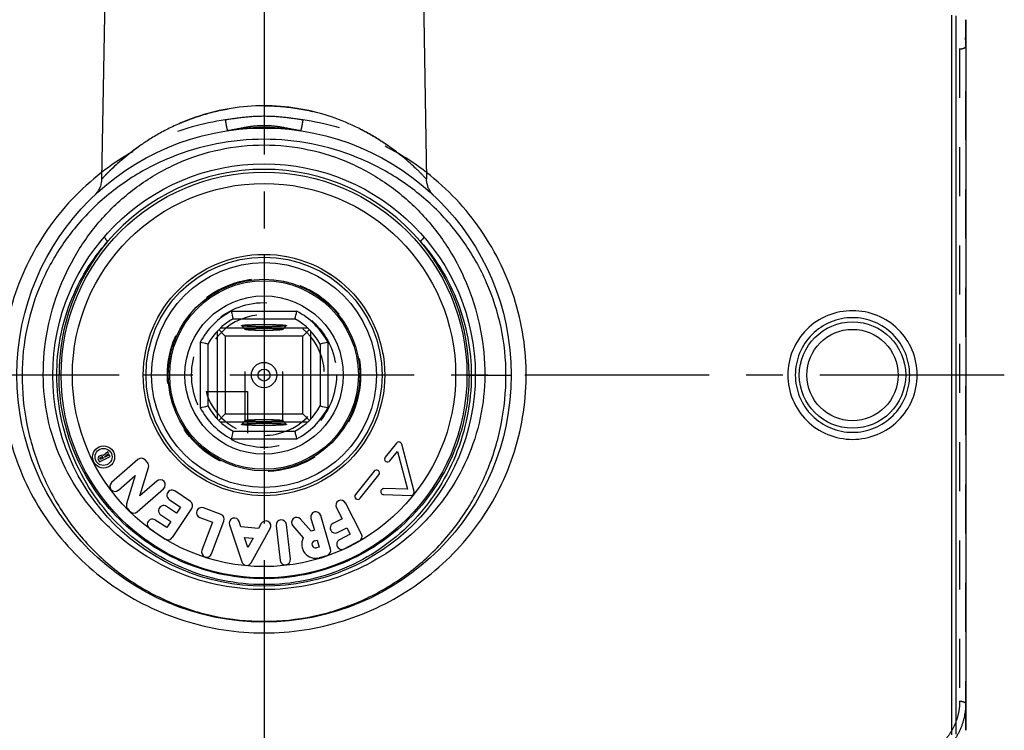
# Model space of a CAD drawing. Header units: millimetres. Extents: x 0 to 1000, y 0 to 1000.
# Tile 3 of 4: x 468 to 598, y 424 to 518. Entities that reach past the tile are written whole.
import ezdxf

# ---------------------------------------------------------------- set-up
doc = ezdxf.new("R2010")
doc.units = ezdxf.units.MM
doc.header["$LTSCALE"] = 65.185185
doc.linetypes.add('CENTER', pattern=[0.6, 0.375, -0.075, 0.075, -0.075])
doc.linetypes.add('HIDDEN', pattern=[0.2, 0.1, -0.1])
doc.layers.get('0').update_dxf_attribs({"linetype": 'CONTINUOUS'})
for name, color, linetype in [('ACHSEN_S', 7, 'CONTINUOUS'), ('DEFAULT_2', 8, 'HIDDEN'), ('FASEN', 7, 'CONTINUOUS'), ('KOERPER', 7, 'CONTINUOUS'), ('KONST.EL_MIT_GEO', 7, 'CONTINUOUS'), ('KURVEN', 7, 'CONTINUOUS')]:
    doc.layers.add(name, color=color, linetype=linetype)

msp = doc.modelspace()

# ---------------------------------------------------------------- linework, layer by layer
at = {"color": 7, "linetype": 'Continuous'}
for p, q in [((495.66, 479.36), (504.34, 479.36)), ((495.91, 478.37), (504.09, 478.37)), ((493.8, 476.73), (493.8, 465.1)), ((493.99, 476.93), (494.85, 476.06)), ((505.81, 477.11), (494.19, 477.11)), ((497, 477.46), (497, 477.46)), ((503, 477.46), (503, 477.46)), ((506.01, 476.93), (505.15, 476.06)), ((506.2, 465.1), (506.2, 476.73)), ((491.55, 475.26), (491.55, 466.57)), ((505.15, 476.06), (494.85, 476.06)), ((494.85, 476.06), (494.85, 465.76)), ((505.15, 465.76), (505.15, 476.06)), ((508.45, 475.26), (508.45, 466.57)), ((492.55, 475.01), (492.55, 466.82)), ((507.45, 475.01), (507.45, 466.82)), ((493.99, 464.9), (494.85, 465.76)), ((494.19, 464.71), (505.81, 464.71)), ((494.85, 465.76), (505.15, 465.76)), ((506.01, 464.9), (505.15, 465.76)), ((495.91, 463.46), (504.09, 463.46)), ((497, 464.37), (497, 464.37)), ((503, 464.37), (503, 464.37)), ((495.66, 462.46), (504.34, 462.46))]:
    msp.add_line(p, q, dxfattribs=at)
for radius in [12.5, 10.5, 1.68, 0.8]:
    msp.add_circle((500, 470.91), radius, dxfattribs=at)
for centre, radius, start, end in [((500, 470.91), 9.5, 117.1908, 152.8092), ((566.39, 496.45), 72.77, 193.5755, 194.386), ((433.61, 496.45), 72.77, 345.614, 346.4245), ((500, 470.91), 9.5, 27.1908, 62.8092), ((500, 470.91), 8.5, 118.7958, 151.2042), ((500, 470.91), 8.5, 28.7958, 61.2042), ((473.92, 402.33), 75.03, 75.6263, 76.4123), ((525.53, 404.52), 72.77, 103.5755, 104.386), ((474.47, 537.31), 72.77, 283.5755, 284.386), ((500, 470.91), 9.5, 207.1908, 242.8092), ((500, 470.91), 8.5, 208.7958, 241.2042), ((500, 470.91), 8.5, 298.7958, 331.2042), ((500, 470.91), 9.5, 297.1908, 332.8092), ((525.53, 537.31), 72.77, 255.614, 256.4245), ((566.39, 445.38), 72.77, 165.614, 166.4245), ((433.61, 445.38), 72.77, 13.5755, 14.386)]:
    msp.add_arc(centre, radius, start, end, dxfattribs=at)
for points, knots in [([(497, 477.46), (497, 477.47), (497.02, 477.48), (497.07, 477.49), (497.14, 477.51), (497.29, 477.53), (497.54, 477.55), (497.9, 477.57), (498.35, 477.59), (498.87, 477.6), (499.42, 477.61), (500, 477.61), (500.58, 477.61), (501.13, 477.6), (501.65, 477.59), (502.1, 477.57), (502.46, 477.55), (502.71, 477.53), (502.86, 477.51), (502.93, 477.49), (502.98, 477.48), (503, 477.47), (503, 477.46)], [0, 0, 0, 0, 0.003434, 0.010995, 0.023081, 0.039668, 0.085818, 0.147807, 0.223285, 0.309396, 0.40283, 0.5, 0.597171, 0.690603, 0.776711, 0.852192, 0.914186, 0.960328, 0.976913, 0.989011, 0.996585, 1, 1, 1, 1]), ([(503, 477.46), (502.99, 477.45), (502.96, 477.44), (502.91, 477.43), (502.83, 477.41), (502.67, 477.39), (502.41, 477.37), (502.05, 477.35), (501.6, 477.34), (501.1, 477.32), (500.56, 477.32), (500, 477.31), (499.44, 477.32), (498.9, 477.32), (498.4, 477.34), (497.96, 477.35), (497.59, 477.37), (497.33, 477.39), (497.17, 477.41), (497.09, 477.43), (497.04, 477.44), (497.01, 477.45), (497, 477.46)], [0, 0, 0, 0, 0.005131, 0.014426, 0.027994, 0.045758, 0.093331, 0.155514, 0.230092, 0.314413, 0.405432, 0.499868, 0.594308, 0.68534, 0.769682, 0.844294, 0.90652, 0.954133, 0.971915, 0.985511, 0.994848, 1, 1, 1, 1]), ([(497, 464.37), (497.01, 464.38), (497.04, 464.39), (497.09, 464.4), (497.17, 464.42), (497.33, 464.44), (497.59, 464.46), (497.96, 464.48), (498.4, 464.49), (498.9, 464.51), (499.44, 464.51), (500, 464.52), (500.56, 464.51), (501.1, 464.51), (501.6, 464.49), (502.05, 464.48), (502.41, 464.46), (502.67, 464.44), (502.83, 464.42), (502.91, 464.4), (502.96, 464.39), (502.99, 464.38), (503, 464.37)], [0, 0, 0, 0, 0.005152, 0.014489, 0.028085, 0.045867, 0.09348, 0.155706, 0.230318, 0.31466, 0.405692, 0.500132, 0.594568, 0.685587, 0.769908, 0.844486, 0.906669, 0.954242, 0.972006, 0.985574, 0.994869, 1, 1, 1, 1]), ([(503, 464.37), (503, 464.36), (502.98, 464.35), (502.93, 464.33), (502.86, 464.32), (502.71, 464.3), (502.46, 464.28), (502.1, 464.26), (501.65, 464.24), (501.13, 464.23), (500.58, 464.22), (500, 464.22), (499.42, 464.22), (498.87, 464.23), (498.35, 464.24), (497.9, 464.26), (497.54, 464.28), (497.29, 464.3), (497.14, 464.32), (497.07, 464.33), (497.02, 464.35), (497, 464.36), (497, 464.37)], [0, 0, 0, 0, 0.003415, 0.010989, 0.023087, 0.039672, 0.085814, 0.147808, 0.223289, 0.309397, 0.402829, 0.5, 0.59717, 0.690604, 0.776715, 0.852193, 0.914182, 0.960332, 0.976919, 0.989005, 0.996566, 1, 1, 1, 1])]:
    msp.add_open_spline(points, degree=3, knots=knots, dxfattribs=at)
at = {"layer": 'ACHSEN_S', "color": 40, "linetype": 'CENTER'}
for p, q in [((500, 641.91), (500, 358.08)), ((598.12, 470.91), (401.88, 470.91))]:
    msp.add_line(p, q, dxfattribs=at)
at = {"layer": 'DEFAULT_2', "color": 8, "linetype": 'HIDDEN'}
for p, q in [((497, 477.46), (497.5, 476.95)), ((497.5, 476.95), (497.5, 476.96)), ((497.5, 464.87), (497.5, 476.96)), ((502.5, 476.95), (503, 477.46)), ((502.5, 464.87), (502.5, 476.96)), ((502.5, 476.96), (502.5, 476.95)), ((497.5, 464.87), (497, 464.37)), ((497.5, 464.87), (497.5, 464.87)), ((503, 464.37), (502.5, 464.87)), ((502.5, 464.87), (502.5, 464.87))]:
    msp.add_line(p, q, dxfattribs=at)
for points, knots in [([(497.5, 476.96), (497.5, 476.98), (497.56, 477), (497.59, 477), (497.62, 477.01)], [0, 0, 0, 0, 0.290962, 1, 1, 1, 1]), ([(502.5, 476.96), (502.49, 476.95), (502.46, 476.94), (502.39, 476.92), (502.24, 476.9), (502, 476.87), (501.7, 476.85), (501.33, 476.84), (500.76, 476.82), (500, 476.81), (499.24, 476.82), (498.67, 476.84), (498.3, 476.85), (498, 476.87), (497.76, 476.9), (497.61, 476.92), (497.54, 476.94), (497.51, 476.95), (497.5, 476.95)], [0, 0, 0, 0, 0.005683, 0.015425, 0.047381, 0.095242, 0.157421, 0.23176, 0.315645, 0.499909, 0.684187, 0.768089, 0.842452, 0.90466, 0.952555, 0.984546, 0.994301, 1, 1, 1, 1]), ([(497.62, 477.01), (497.76, 477.04), (498.12, 477.07), (498.75, 477.1), (499.53, 477.11), (500.24, 477.11), (500.81, 477.11), (501.21, 477.1), (501.57, 477.08), (501.88, 477.06), (502.14, 477.04), (502.32, 477.02), (502.44, 477), (502.49, 476.98), (502.5, 476.97), (502.5, 476.96)], [0, 0, 0, 0, 0.085297, 0.219758, 0.387053, 0.566594, 0.654007, 0.736192, 0.810609, 0.874966, 0.927291, 0.966022, 0.99013, 0.996654, 1, 1, 1, 1]), ([(497.5, 464.87), (497.51, 464.88), (497.54, 464.89), (497.61, 464.91), (497.76, 464.93), (498, 464.96), (498.3, 464.98), (498.67, 464.99), (499.24, 465.01), (500, 465.02), (500.76, 465.01), (501.33, 464.99), (501.7, 464.98), (502, 464.96), (502.24, 464.93), (502.39, 464.91), (502.46, 464.89), (502.49, 464.88), (502.5, 464.87)], [0, 0, 0, 0, 0.005699, 0.015454, 0.047445, 0.09534, 0.157548, 0.231911, 0.315813, 0.500091, 0.684355, 0.76824, 0.842579, 0.904758, 0.952619, 0.984575, 0.994317, 1, 1, 1, 1]), ([(502.38, 464.82), (502.24, 464.79), (501.88, 464.76), (501.25, 464.73), (500.47, 464.72), (499.76, 464.71), (499.19, 464.72), (498.79, 464.73), (498.43, 464.75), (498.12, 464.77), (497.86, 464.79), (497.68, 464.81), (497.56, 464.83), (497.51, 464.85), (497.5, 464.86), (497.5, 464.87)], [0, 0, 0, 0, 0.08509, 0.219439, 0.38671, 0.566299, 0.653753, 0.735985, 0.81045, 0.874852, 0.927217, 0.965981, 0.990106, 0.99663, 1, 1, 1, 1]), ([(502.5, 464.87), (502.5, 464.85), (502.44, 464.83), (502.41, 464.82), (502.38, 464.82)], [0, 0, 0, 0, 0.290875, 1, 1, 1, 1])]:
    msp.add_open_spline(points, degree=3, knots=knots, dxfattribs=at)
at = {"layer": 'FASEN', "color": 7, "linetype": 'Continuous'}
msp.add_line((593, 518.02), (593, 423.81), dxfattribs=at)
at = {"layer": 'KOERPER', "color": 7, "linetype": 'Continuous'}
for p, q in [((479, 527.93), (478.46, 496.86)), ((521, 527.93), (521.54, 496.86)), ((479.28, 460.72), (478.72, 460.25)), ((479.39, 460.51), (479.28, 460.72)), ((517.55, 461.89), (516.07, 460.03)), ((516.69, 459.53), (517.69, 460.77)), ((517.69, 460.77), (519, 455.76)), ((519.89, 455.46), (518.25, 461.74)), ((478.03, 459.69), (478.18, 459.39)), ((478.39, 460.26), (478.18, 460.15)), ((478.18, 459.39), (479.59, 460.11)), ((478.28, 459.7), (478.23, 459.8)), ((478.28, 459.95), (478.5, 460.06)), ((478.69, 459.91), (478.28, 459.7)), ((478.64, 460.01), (478.69, 459.91)), ((478.87, 460.08), (479.39, 460.51)), ((478.9, 460.01), (478.87, 460.08)), ((479.49, 460.31), (478.9, 460.01)), ((479.59, 460.11), (479.49, 460.31)), ((483.28, 459.71), (479.79, 456.66)), ((484.54, 459.31), (484.24, 459.65)), ((483.53, 454.89), (484.68, 458.67)), ((514.58, 458.17), (512.11, 455.07)), ((480.69, 455.64), (482.93, 457.6)), ((482.93, 457.6), (481.79, 453.82)), ((485.78, 456.86), (483.53, 454.89)), ((512.74, 454.57), (515.21, 457.67)), ((483.19, 452.78), (486.68, 455.83)), ((490.25, 454.16), (488.18, 455.54)), ((519, 455.76), (515.9, 455.85)), ((487.42, 454.41), (488.92, 453.41)), ((515.87, 455.05), (519.49, 454.95)), ((481.93, 453.18), (482.23, 452.84)), ((488.39, 452.61), (487.08, 453.49)), ((487.85, 449.36), (490.43, 453.21)), ((488.92, 453.41), (488.39, 452.61)), ((494.3, 452.42), (491.97, 453.3)), ((509.59, 453.32), (510.34, 451.86)), ((512.92, 449.82), (510.8, 453.95)), ((487.1, 450.68), (485.59, 451.69)), ((486.32, 452.36), (487.63, 451.48)), ((491.49, 452.03), (493.18, 451.39)), ((506.23, 450.21), (504.83, 451.8)), ((506.22, 451.91), (506.68, 450.33)), ((508.82, 447.84), (507.52, 452.29)), ((510.34, 451.86), (509.13, 451.24)), ((484.84, 450.56), (486.9, 449.17)), ((487.63, 451.48), (487.1, 450.68)), ((493.18, 451.39), (491.77, 447.68)), ((493.04, 447.2), (494.69, 451.54)), ((495.42, 451.06), (497.06, 446.14)), ((496.94, 450.8), (496.71, 451.49)), ((499.28, 450.58), (496.94, 450.8)), ((498.3, 446.02), (500.82, 450.56)), ((499.63, 451.22), (499.28, 450.58)), ((501.61, 450.94), (502.14, 446.33)), ((503.49, 446.48), (502.96, 451.09)), ((503.81, 450.91), (505.2, 449.32)), ((506.68, 450.33), (506.23, 450.21)), ((509.75, 450.03), (510.96, 450.66)), ((510.96, 450.66), (511.4, 449.8)), ((497.41, 449.39), (498.56, 449.28)), ((497.86, 448.03), (497.41, 449.39)), ((498.56, 449.28), (497.86, 448.03)), ((506.69, 448.92), (507.06, 449.03)), ((507.06, 449.03), (507.33, 448.11)), ((511.4, 449.8), (510, 449.08)), ((507.33, 448.11), (506.96, 448)), ((510.62, 447.87), (512.63, 448.91)), ((507.34, 446.7), (508.36, 446.99))]:
    msp.add_line(p, q, dxfattribs=at)
for centre, radius in [((500, 470.91), 12.7), ((478.73, 460.05), 1.47), ((478.73, 460.05), 1.13)]:
    msp.add_circle(centre, radius, dxfattribs=at)
for centre, radius, start, end in [((517.86, 461.64), 0.4, 14.6262, 141.4162), ((478.33, 459.85), 0.34, 117.0544, 207.0544), ((478.33, 459.85), 0.11, 117.0544, 207.0544), ((478.55, 459.96), 0.34, 59.7468, 117.0544), ((478.55, 459.96), 0.11, 27.0544, 117.0544), ((483.73, 459.2), 0.68, 41.1846, 131.1846), ((516.38, 459.78), 0.4, 141.4162, 321.4162), ((484.03, 458.86), 0.68, 343.1846, 41.1846), ((514.9, 457.92), 0.4, 321.4162, 141.4162), ((486.23, 456.34), 0.68, 311.1846, 131.1846), ((480.24, 456.15), 0.68, 131.1846, 311.1846), ((487.8, 454.98), 0.68, 56.1209, 236.1209), ((515.88, 455.45), 0.4, 88.2862, 268.4445), ((510.19, 453.63), 0.68, 27.3, 207.3), ((512.43, 454.82), 0.4, 141.4162, 321.4162), ((519.5, 455.35), 0.4, 268.4445, 14.6262), ((482.44, 453.63), 0.68, 163.1846, 221.1846), ((486.7, 452.93), 0.68, 56.1209, 236.1209), ((489.87, 453.59), 0.68, 326.1209, 56.1209), ((491.73, 452.66), 0.68, 69.1771, 249.1771), ((482.74, 453.29), 0.68, 221.1846, 311.1846), ((485.21, 451.13), 0.68, 56.1209, 236.1209), ((494.05, 451.78), 0.68, 339.1771, 69.1771), ((496.07, 451.27), 0.68, 18.4131, 198.4131), ((500.23, 450.89), 0.68, 330.9131, 150.9131), ((502.29, 451.02), 0.68, 6.5547, 186.5547), ((504.32, 451.36), 0.68, 41.258, 221.258), ((506.87, 452.1), 0.68, 16.258, 196.258), ((509.44, 450.64), 0.68, 117.3, 297.3), ((487.28, 449.74), 0.68, 236.1209, 326.1209), ((506.83, 448.46), 1.84, 152.1076, 286.258), ((510.31, 448.47), 0.68, 117.3, 297.3), ((512.32, 449.51), 0.68, 297.3, 27.3), ((492.41, 447.44), 0.68, 159.1771, 339.1771), ((506.83, 448.46), 0.48, 106.258, 286.258), ((508.17, 447.65), 0.68, 286.258, 16.258), ((502.82, 446.41), 0.68, 186.5547, 6.5547), ((497.71, 446.35), 0.68, 198.4131, 330.9131)]:
    msp.add_arc(centre, radius, start, end, dxfattribs=at)
at = {"layer": 'KONST.EL_MIT_GEO', "color": 7, "linetype": 'Continuous'}
for p, q in [((591.17, 423.23), (591.17, 518.6)), ((591.73, 423.32), (591.73, 518.51)), ((473.1, 470.91), (467.25, 470.91)), ((526.9, 470.91), (532.75, 470.91))]:
    msp.add_line(p, q, dxfattribs=at)
at = {"layer": 'KONST.EL_MIT_GEO', "color": 8, "linetype": 'HIDDEN'}
for p, q in [((593, 423.81), (593, 518.02)), ((592.2, 514.16), (592.2, 427.67)), ((503.76, 503.46), (504.84, 503.3)), ((504.85, 503.3), (504.84, 503.3))]:
    msp.add_line(p, q, dxfattribs=at)
for points in [[(495.15, 503.3), (495.63, 503.37), (496.26, 503.47), (496.87, 503.55), (497.46, 503.62), (498.04, 503.68), (498.6, 503.72), (499.15, 503.75), (499.67, 503.76), (500, 503.76)], [(500, 503.76), (500.34, 503.76), (500.87, 503.75), (501.41, 503.72), (501.97, 503.67), (502.55, 503.62), (503.15, 503.55), (503.76, 503.46)]]:
    msp.add_lwpolyline(points, dxfattribs=at)
at = {"layer": 'KONST.EL_MIT_GEO', "color": 7, "linetype": 'Continuous'}
for points in [[(478.46, 496.86), (478.45, 496.73), (478.44, 496.58), (478.42, 496.42), (478.39, 496.27), (478.35, 496.12), (478.31, 495.97), (478.26, 495.83), (478.2, 495.69), (478.14, 495.56), (478.07, 495.44), (478, 495.32), (477.93, 495.2), (477.85, 495.1), (477.77, 494.99), (477.68, 494.9), (477.6, 494.81), (477.52, 494.73)], [(522.48, 494.73), (522.41, 494.8), (522.34, 494.87), (522.27, 494.95), (522.2, 495.04), (522.13, 495.13), (522.06, 495.22), (522, 495.32), (521.94, 495.42), (521.88, 495.53), (521.82, 495.64), (521.77, 495.75), (521.73, 495.87), (521.69, 495.99), (521.65, 496.12), (521.62, 496.25), (521.59, 496.38), (521.57, 496.51), (521.55, 496.64), (521.54, 496.78), (521.54, 496.86)]]:
    msp.add_lwpolyline(points, dxfattribs=at)
for centre, radius in [((500, 470.91), 32.75), ((500, 470.91), 28), ((500, 470.91), 26.9), ((500, 470.91), 25.4), ((500, 470.91), 16), ((500, 470.91), 15.64), ((500, 470.91), 14.9), ((578, 470.91), 7.05), ((578, 470.91), 6.05)]:
    msp.add_circle(centre, radius, dxfattribs=at)
for centre, radius, start, end in [((500, 470.91), 27.27, 90.0015, 139.4925), ((500, 470.91), 27.27, 40.5075, 89.9985), ((500.37, 470.93), 27.54, 140.0156, 180.0315), ((499.63, 470.93), 27.54, 359.9685, 39.9844)]:
    msp.add_arc(centre, radius, start, end, dxfattribs=at)
at = {"layer": 'KONST.EL_MIT_GEO', "color": 8, "linetype": 'HIDDEN'}
for points, knots in [([(583.78, 523.51), (585.01, 523.43), (587.42, 522.86), (589.99, 521.17), (591.52, 519.36), (592.37, 517.83), (592.88, 516.18), (593, 515.04), (593, 514.46)], [0, 0, 0, 0, 0.25993, 0.512501, 0.636102, 0.758049, 0.879067, 1, 1, 1, 1]), ([(583.72, 522.44), (584.85, 522.36), (587.05, 521.85), (589.42, 520.31), (590.83, 518.65), (591.61, 517.26), (592.09, 515.74), (592.2, 514.68), (592.2, 514.16)], [0, 0, 0, 0, 0.259677, 0.512137, 0.635748, 0.757756, 0.878891, 1, 1, 1, 1]), ([(592.2, 514.16), (592.3, 514.16), (592.49, 514.17), (592.72, 514.22), (592.86, 514.29), (592.95, 514.35), (593, 514.42), (593, 514.46)], [0, 0, 0, 0, 0.338566, 0.633853, 0.754801, 0.854895, 1, 1, 1, 1]), ([(478.46, 496.86), (478.46, 496.86), (478.47, 496.87), (478.49, 496.89), (478.53, 496.93), (478.6, 497.01), (478.73, 497.15), (478.93, 497.35), (479.17, 497.6), (479.47, 497.9), (479.81, 498.23), (480.35, 498.74), (481.13, 499.44), (482.19, 500.3), (483.4, 501.21), (484.75, 502.12), (486.24, 503.01), (488.47, 504.16), (491.58, 505.4), (495.66, 506.38), (498.54, 506.61), (500, 506.61)], [0, 0, 0, 0, 0.000435, 0.00174, 0.003906, 0.00692, 0.015425, 0.027079, 0.041665, 0.058948, 0.078691, 0.100667, 0.15051, 0.207091, 0.269371, 0.336603, 0.408257, 0.483931, 0.645905, 0.819536, 1, 1, 1, 1]), ([(500, 506.61), (501.46, 506.61), (504.34, 506.38), (507.79, 505.55), (510.36, 504.63), (512.12, 503.86), (513.76, 503.01), (515.25, 502.12), (516.6, 501.21), (517.81, 500.3), (518.72, 499.56), (519.37, 498.99), (519.8, 498.6), (520.19, 498.23), (520.53, 497.9), (520.83, 497.6), (521.07, 497.35), (521.25, 497.17), (521.36, 497.05), (521.42, 496.98), (521.47, 496.93), (521.51, 496.89), (521.53, 496.88), (521.54, 496.85), (521.54, 496.86)], [0, 0, 0, 0, 0.180446, 0.354061, 0.436762, 0.516113, 0.59178, 0.663426, 0.730652, 0.792926, 0.849501, 0.875342, 0.899342, 0.921316, 0.941058, 0.958339, 0.972924, 0.984576, 0.989234, 0.99308, 0.996094, 0.99826, 0.999565, 1, 1, 1, 1]), ([(500, 505.21), (499.14, 505.21), (497.41, 505.11), (495.71, 504.86), (494.86, 504.73)], [0, 0, 0, 0, 0.500057, 1, 1, 1, 1]), ([(505.14, 504.73), (504.29, 504.86), (502.59, 505.11), (500.86, 505.21), (500, 505.21)], [0, 0, 0, 0, 0.499943, 1, 1, 1, 1]), ([(494.86, 504.73), (491.89, 504.3), (486.06, 502.66), (480.83, 499.59), (478.47, 497.76)], [0, 0, 0, 0, 0.501156, 1, 1, 1, 1]), ([(494.86, 504.73), (494.89, 504.54), (494.93, 504.27), (495, 503.92), (495.04, 503.71), (495.08, 503.54), (495.11, 503.42), (495.13, 503.34), (495.14, 503.31), (495.15, 503.3), (495.15, 503.3)], [0, 0, 0, 0, 0.399397, 0.571403, 0.718849, 0.837858, 0.92539, 0.979356, 0.993539, 1, 1, 1, 1]), ([(500, 503.96), (499.59, 503.96), (498.76, 503.92), (497.15, 503.69), (495.96, 503.42), (495.16, 503.3)], [0, 0, 0, 0, 0.25337, 0.505358, 1, 1, 1, 1]), ([(504.84, 503.3), (504.04, 503.42), (502.85, 503.69), (501.24, 503.92), (500.41, 503.96), (500, 503.96)], [0, 0, 0, 0, 0.494642, 0.74663, 1, 1, 1, 1]), ([(505.14, 504.73), (505.11, 504.54), (505.07, 504.27), (505, 503.92), (504.96, 503.71), (504.92, 503.54), (504.89, 503.42), (504.87, 503.34), (504.86, 503.31), (504.85, 503.3), (504.85, 503.3)], [0, 0, 0, 0, 0.399396, 0.571401, 0.718847, 0.837856, 0.925388, 0.979356, 0.993539, 1, 1, 1, 1]), ([(521.53, 497.76), (519.17, 499.59), (513.94, 502.66), (508.11, 504.3), (505.14, 504.73)], [0, 0, 0, 0, 0.498843, 1, 1, 1, 1]), ([(592.2, 427.67), (592.2, 427.14), (592.09, 426.09), (591.61, 424.57), (590.83, 423.18), (589.42, 421.52), (587.05, 419.98), (584.85, 419.46), (583.72, 419.39)], [0, 0, 0, 0, 0.121109, 0.242244, 0.364252, 0.487863, 0.740323, 1, 1, 1, 1]), ([(593, 427.37), (593, 426.79), (592.88, 425.65), (592.37, 423.99), (591.52, 422.47), (589.99, 420.66), (587.42, 418.97), (585.01, 418.4), (583.78, 418.32)], [0, 0, 0, 0, 0.120933, 0.241951, 0.363899, 0.487499, 0.74007, 1, 1, 1, 1]), ([(592.2, 427.67), (592.3, 427.67), (592.49, 427.66), (592.72, 427.6), (592.86, 427.54), (592.95, 427.48), (593, 427.41), (593, 427.37)], [0, 0, 0, 0, 0.338566, 0.633853, 0.754801, 0.854895, 1, 1, 1, 1])]:
    msp.add_open_spline(points, degree=3, knots=knots, dxfattribs=at)
at = {"layer": 'KONST.EL_MIT_GEO', "color": 7, "linetype": 'Continuous'}
for points, knots in [([(500, 506.61), (498.54, 506.61), (495.66, 506.38), (492.21, 505.55), (489.64, 504.63), (487.88, 503.86), (486.24, 503.01), (484.75, 502.12), (483.4, 501.21), (482.19, 500.3), (481.13, 499.44), (480.35, 498.74), (479.81, 498.23), (479.47, 497.9), (479.17, 497.6), (478.93, 497.35), (478.75, 497.17), (478.64, 497.05), (478.58, 496.98), (478.53, 496.93), (478.49, 496.89), (478.47, 496.88), (478.46, 496.85), (478.46, 496.86)], [0, 0, 0, 0, 0.180447, 0.354062, 0.436763, 0.516114, 0.591781, 0.663428, 0.730654, 0.792928, 0.849503, 0.899342, 0.921316, 0.941058, 0.958339, 0.972924, 0.984576, 0.989234, 0.99308, 0.996094, 0.99826, 0.999565, 1, 1, 1, 1]), ([(521.54, 496.86), (521.54, 496.86), (521.53, 496.87), (521.51, 496.89), (521.47, 496.93), (521.4, 497.01), (521.27, 497.15), (521.07, 497.35), (520.83, 497.6), (520.53, 497.9), (520.19, 498.23), (519.65, 498.74), (518.87, 499.44), (517.81, 500.3), (516.6, 501.21), (515.25, 502.12), (513.76, 503.01), (511.53, 504.16), (508.42, 505.4), (504.34, 506.38), (501.46, 506.61), (500, 506.61)], [0, 0, 0, 0, 0.000435, 0.00174, 0.003906, 0.00692, 0.015425, 0.027079, 0.041665, 0.058948, 0.078691, 0.100667, 0.15051, 0.207091, 0.269371, 0.336603, 0.408257, 0.483931, 0.645905, 0.819536, 1, 1, 1, 1]), ([(500, 502.16), (497.89, 502.16), (493.68, 501.76), (487.64, 499.97), (482.13, 497.09), (477.3, 493.26), (473.31, 488.59), (470.29, 483.19), (468.37, 477.22), (467.93, 473.02), (467.93, 470.91)], [0, 0, 0, 0, 0.127537, 0.253799, 0.378197, 0.501083, 0.623572, 0.747086, 0.872656, 1, 1, 1, 1]), ([(470.74, 470.91), (470.74, 472.9), (471.11, 476.85), (472.75, 482.54), (475.4, 487.77), (478.95, 492.38), (483.34, 496.22), (488.43, 499.15), (494.06, 500.99), (498.02, 501.41), (500, 501.41)], [0, 0, 0, 0, 0.126863, 0.252539, 0.376676, 0.499854, 0.623111, 0.747405, 0.873164, 1, 1, 1, 1]), ([(532.07, 470.91), (532.07, 473.02), (531.63, 477.22), (529.71, 483.19), (526.69, 488.59), (522.7, 493.26), (517.87, 497.09), (512.36, 499.97), (506.32, 501.76), (502.11, 502.16), (500, 502.16)], [0, 0, 0, 0, 0.127344, 0.252914, 0.376428, 0.498917, 0.621803, 0.746201, 0.872463, 1, 1, 1, 1]), ([(500, 501.41), (501.98, 501.41), (505.94, 500.99), (511.57, 499.15), (516.67, 496.22), (521.05, 492.38), (524.6, 487.77), (527.25, 482.54), (528.89, 476.85), (529.26, 472.9), (529.26, 470.91)], [0, 0, 0, 0, 0.126837, 0.252596, 0.376889, 0.500147, 0.623325, 0.747461, 0.873137, 1, 1, 1, 1]), ([(478.47, 497.76), (477.08, 496.68), (474.45, 494.3), (471.11, 490.16), (468.44, 485.55), (466.52, 480.57), (465.4, 475.33), (465.12, 469.97), (465.7, 464.64), (467.1, 459.48), (469.29, 454.62), (472.21, 450.16), (475.77, 446.21), (479.89, 442.86), (484.49, 440.17), (489.45, 438.19), (494.66, 436.99), (498.22, 436.72), (500, 436.72)], [0, 0, 0, 0, 0.062217, 0.12447, 0.186852, 0.24941, 0.312132, 0.374944, 0.437735, 0.500406, 0.5629, 0.625229, 0.687457, 0.749687, 0.812021, 0.874528, 0.937209, 1, 1, 1, 1]), ([(500, 436.72), (501.78, 436.72), (505.34, 436.99), (510.55, 438.19), (515.51, 440.17), (520.11, 442.86), (524.23, 446.21), (527.79, 450.16), (530.71, 454.62), (532.9, 459.48), (534.3, 464.64), (534.88, 469.97), (534.6, 475.33), (533.48, 480.57), (531.56, 485.55), (528.89, 490.16), (525.55, 494.3), (522.92, 496.68), (521.53, 497.76)], [0, 0, 0, 0, 0.062791, 0.125472, 0.187979, 0.250313, 0.312543, 0.374772, 0.4371, 0.499594, 0.562265, 0.625057, 0.687868, 0.75059, 0.813149, 0.87553, 0.937783, 1, 1, 1, 1]), ([(472.53, 470.91), (472.53, 472.55), (472.84, 475.81), (474.17, 480.51), (476.31, 484.85), (478.22, 487.43), (479.27, 488.63)], [0, 0, 0, 0, 0.253316, 0.504645, 0.753279, 1, 1, 1, 1]), ([(478.87, 489.28), (478.85, 489.26), (478.85, 489.19), (478.88, 489.11), (478.95, 488.99), (479.08, 488.83), (479.2, 488.7), (479.27, 488.63)], [0, 0, 0, 0, 0.116287, 0.208534, 0.325903, 0.62866, 1, 1, 1, 1]), ([(521.13, 489.28), (521.15, 489.26), (521.15, 489.19), (521.12, 489.11), (521.05, 488.99), (520.92, 488.83), (520.8, 488.7), (520.73, 488.63)], [0, 0, 0, 0, 0.116287, 0.208534, 0.325903, 0.628659, 1, 1, 1, 1]), ([(520.73, 488.63), (521.78, 487.43), (523.69, 484.85), (525.83, 480.51), (527.16, 475.81), (527.47, 472.55), (527.47, 470.91)], [0, 0, 0, 0, 0.246721, 0.495355, 0.746684, 1, 1, 1, 1]), ([(586.58, 470.91), (586.58, 472.03), (586.13, 474.28), (584.22, 477.11), (581.36, 479), (578, 479.66), (574.64, 479), (571.78, 477.11), (569.87, 474.28), (569.42, 472.03), (569.42, 470.91)], [0, 0, 0, 0, 0.125008, 0.24998, 0.374962, 0.5, 0.625038, 0.75002, 0.874992, 1, 1, 1, 1]), ([(585.58, 470.91), (585.58, 471.9), (585.19, 473.9), (583.51, 476.42), (580.98, 478.12), (578, 478.71), (575.02, 478.12), (572.49, 476.42), (570.81, 473.9), (570.42, 471.9), (570.42, 470.91)], [0, 0, 0, 0, 0.125032, 0.250004, 0.374972, 0.5, 0.625028, 0.749996, 0.874969, 1, 1, 1, 1]), ([(467.93, 470.91), (467.93, 468.72), (468.36, 464.35), (470.24, 458.12), (473.23, 452.48), (477.18, 447.62), (481.94, 443.64), (487.42, 440.63), (493.51, 438.7), (497.82, 438.26), (500, 438.26)], [0, 0, 0, 0, 0.12969, 0.257377, 0.382102, 0.504177, 0.624897, 0.746331, 0.871042, 1, 1, 1, 1]), ([(500, 442.46), (498.09, 442.46), (494.28, 442.83), (488.81, 444.45), (483.79, 447.06), (479.38, 450.55), (475.7, 454.82), (472.91, 459.75), (471.14, 465.19), (470.74, 469.01), (470.74, 470.91)], [0, 0, 0, 0, 0.126601, 0.252106, 0.376266, 0.499659, 0.623199, 0.74767, 0.873389, 1, 1, 1, 1]), ([(500, 443.12), (498.17, 443.12), (494.51, 443.49), (489.29, 445.11), (484.53, 447.71), (480.4, 451.17), (477.01, 455.36), (474.47, 460.17), (472.89, 465.42), (472.53, 469.08), (472.53, 470.91)], [0, 0, 0, 0, 0.126756, 0.252252, 0.376235, 0.499403, 0.6228, 0.747285, 0.873159, 1, 1, 1, 1]), ([(527.17, 470.91), (527.17, 469.12), (526.81, 465.54), (525.22, 460.42), (522.67, 455.74), (519.29, 451.66), (515.19, 448.32), (510.49, 445.82), (505.37, 444.26), (500, 443.73), (494.63, 444.26), (489.51, 445.82), (484.81, 448.32), (480.71, 451.66), (477.33, 455.74), (474.78, 460.42), (473.19, 465.54), (472.83, 469.12), (472.83, 470.91)], [0, 0, 0, 0, 0.063234, 0.126065, 0.188325, 0.250155, 0.311922, 0.374046, 0.436781, 0.5, 0.56322, 0.625954, 0.688078, 0.749845, 0.811675, 0.873935, 0.936765, 1, 1, 1, 1]), ([(500, 438.26), (502.18, 438.26), (506.49, 438.7), (512.58, 440.63), (518.06, 443.64), (522.82, 447.62), (526.77, 452.48), (529.76, 458.12), (531.64, 464.35), (532.07, 468.72), (532.07, 470.91)], [0, 0, 0, 0, 0.128958, 0.253669, 0.375104, 0.495823, 0.617898, 0.742623, 0.87031, 1, 1, 1, 1]), ([(527.47, 470.91), (527.47, 469.08), (527.11, 465.42), (525.53, 460.17), (522.99, 455.36), (519.6, 451.17), (515.47, 447.71), (510.71, 445.11), (505.49, 443.49), (501.83, 443.12), (500, 443.12)], [0, 0, 0, 0, 0.126841, 0.252715, 0.3772, 0.500597, 0.623765, 0.747748, 0.873244, 1, 1, 1, 1]), ([(529.26, 470.91), (529.26, 469.01), (528.86, 465.19), (527.09, 459.75), (524.3, 454.82), (520.62, 450.55), (516.21, 447.06), (511.19, 444.45), (505.72, 442.83), (501.91, 442.46), (500, 442.46)], [0, 0, 0, 0, 0.126611, 0.25233, 0.376801, 0.500341, 0.623734, 0.747894, 0.873399, 1, 1, 1, 1]), ([(569.42, 470.91), (569.42, 469.8), (569.87, 467.55), (571.78, 464.72), (574.64, 462.83), (578, 462.16), (581.36, 462.83), (584.22, 464.72), (586.13, 467.55), (586.58, 469.8), (586.58, 470.91)], [0, 0, 0, 0, 0.125008, 0.24998, 0.374963, 0.5, 0.625037, 0.75002, 0.874992, 1, 1, 1, 1]), ([(570.42, 470.91), (570.42, 469.93), (570.81, 467.93), (572.49, 465.4), (575.02, 463.71), (578, 463.12), (580.98, 463.71), (583.51, 465.4), (585.19, 467.93), (585.58, 469.93), (585.58, 470.91)], [0, 0, 0, 0, 0.125032, 0.250004, 0.374973, 0.5, 0.625027, 0.749996, 0.874968, 1, 1, 1, 1])]:
    msp.add_open_spline(points, degree=3, knots=knots, dxfattribs=at)
at = {"layer": 'KURVEN', "color": 8, "linetype": 'HIDDEN'}
for p, q in [((500, 486.91), (500, 454.91)), ((516, 470.91), (484, 470.91)), ((492.31, 468.71), (497.8, 468.71)), ((497.8, 468.71), (497.8, 463.22))]:
    msp.add_line(p, q, dxfattribs=at)
for radius in [16, 12.8, 9.6]:
    msp.add_circle((500, 470.91), radius, dxfattribs=at)
for start, end in [(270, 180), (195.962, 254.038)]:
    msp.add_arc((500, 470.91), 8, start, end, dxfattribs=at)

doc.saveas('drawing.dxf')
